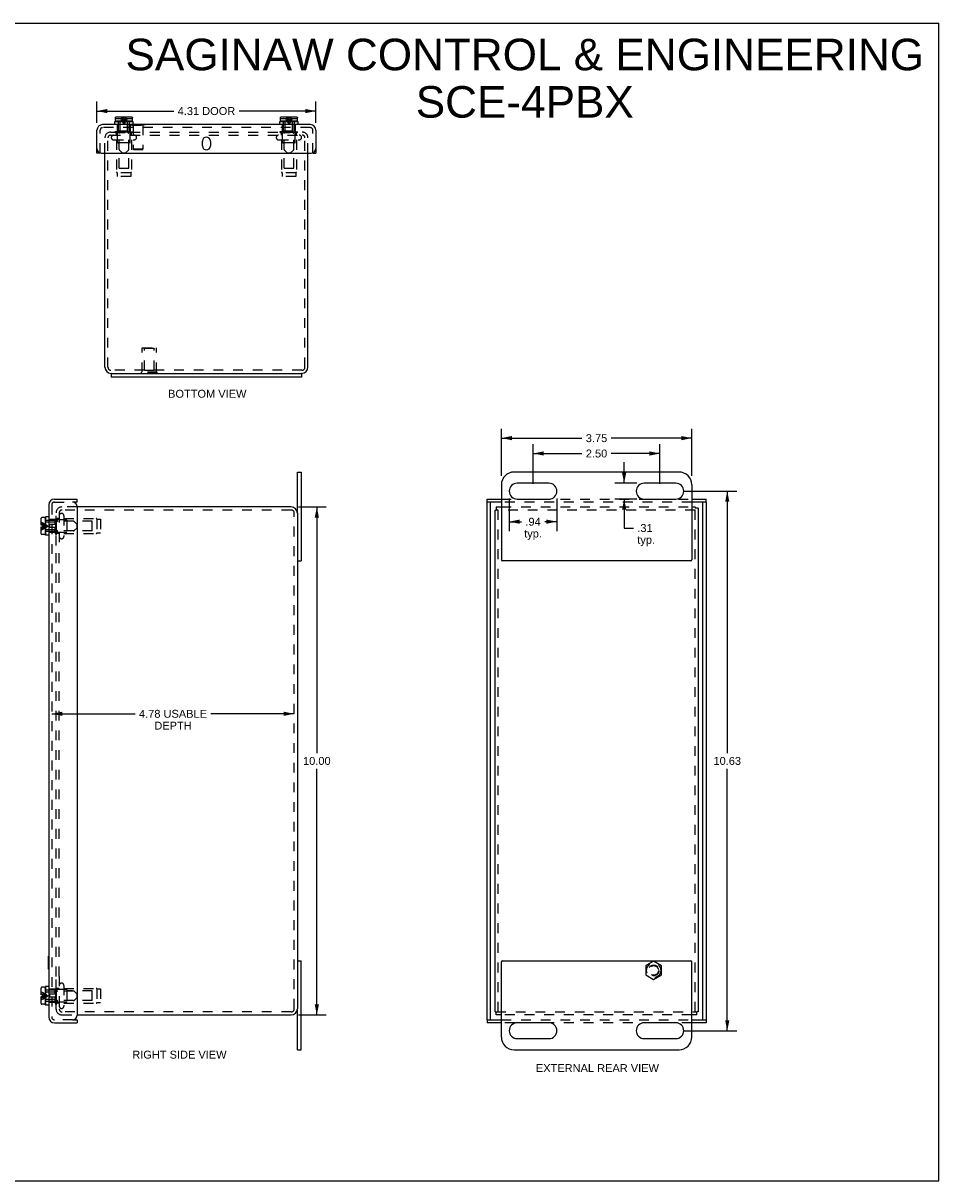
# Model space of a CAD drawing. Header units: inches. Extents: x 0 to 35.2, y 0 to 22.8.
# Tile 3 of 3: x 17.2 to 35.2, y 0 to 22.8. Entities that reach past the tile are written whole.
import ezdxf

# ---------------------------------------------------------------- set-up
doc = ezdxf.new("R2010")
doc.units = ezdxf.units.IN
doc.header["$LTSCALE"] = 1.937566
doc.header["$MEASUREMENT"] = 0
doc.linetypes.add('HIDDEN', pattern=[0.2, 0.1, -0.1])
doc.layers.get('0').update_dxf_attribs({"linetype": 'CONTINUOUS'})
for name, color, linetype in [('DEFAULT_2', 8, 'HIDDEN'), ('DIMENSIONS', 7, 'CONTINUOUS'), ('DOOR_ASSEMBLY', 7, 'CONTINUOUS')]:
    doc.layers.add(name, color=color, linetype=linetype)
doc.styles.get("Standard").update_dxf_attribs({"font": 'arial.ttf'})
doc.dimstyles.new('DIMSTYLE_2', dxfattribs={"dimtxt": 0.15542, "dimasz": 0.207226, "dimexe": 0.09, "dimexo": 0.07, "dimgap": 0.0375, "dimtad": 0, "dimtih": 1, "dimtoh": 1, "dimzin": 4, "dimdsep": 46, "dimtxsty": 'Standard', "dimblk": '_FILLED', "dimblk1": '_FILLED', "dimblk2": '_FILLED', "dimcen": 0.09, "dimazin": 1, "dimtfac": 1, "dimtdec": 3, "dimtofl": 0, "dimtmove": 0, "dimatfit": 3, "dimldrblk": '_FILLED', "dimfxl": 0, "dimtolj": 1, "dimtzin": 4, "dimarcsym": 0})

# ---------------------------------------------------------------- blocks, each defined once
blk = doc.blocks.new('_FILLED')
at = {"color": 0, "linetype": 'ByBlock'}
blk.add_solid([(0, 0), (-1, 0.2), (-1, -0.2)], dxfattribs=at)
blk = doc.blocks.new('*D3')
at = {"layer": 'DIMENSIONS', "color": 2, "linetype": 'Continuous'}
for p, q in [((18.646, 20.831), (18.646, 21.25)), ((22.959, 20.831), (22.959, 21.25)), ((18.646, 21.064), (20.159, 21.064)), ((22.959, 21.064), (21.447, 21.064))]:
    blk.add_line(p, q, dxfattribs=at)
at = {"layer": 'DIMENSIONS', "color": 2, "linetype": 'Continuous', "xscale": 0.2072263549, "yscale": 0.2072263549, "zscale": 0.2072263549, "rotation": 180}
blk.add_blockref('_FILLED', (18.646, 21.064), dxfattribs=at)
at = {"layer": 'DIMENSIONS', "color": 2, "linetype": 'Continuous', "xscale": 0.2072263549, "yscale": 0.2072263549, "zscale": 0.2072263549}
blk.add_blockref('_FILLED', (22.959, 21.064), dxfattribs=at)
at = {"layer": 'DIMENSIONS', "color": 2, "linetype": 'Continuous', "insert": (20.803, 21.142), "char_height": 0.1554, "width": 1.133, "attachment_point": 2, "line_spacing_factor": 0.9}
blk.add_mtext('4.31 DOOR', dxfattribs=at)
blk = doc.blocks.new('*D4')
at = {"layer": 'DIMENSIONS', "color": 2, "linetype": 'Continuous'}
for p, q in [((26.611, 13.882), (26.611, 14.81)), ((26.611, 14.624), (28.197, 14.624)), ((30.361, 14.624), (28.775, 14.624)), ((30.361, 13.882), (30.361, 14.81))]:
    blk.add_line(p, q, dxfattribs=at)
at = {"layer": 'DIMENSIONS', "color": 2, "linetype": 'Continuous', "xscale": 0.2072263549, "yscale": 0.2072263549, "zscale": 0.2072263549, "rotation": 180}
blk.add_blockref('_FILLED', (26.611, 14.624), dxfattribs=at)
at = {"layer": 'DIMENSIONS', "color": 2, "linetype": 'Continuous', "xscale": 0.2072263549, "yscale": 0.2072263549, "zscale": 0.2072263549}
blk.add_blockref('_FILLED', (30.361, 14.624), dxfattribs=at)
at = {"layer": 'DIMENSIONS', "color": 2, "linetype": 'Continuous', "insert": (28.486, 14.701), "char_height": 0.1554, "width": 0.42235, "attachment_point": 2, "line_spacing_factor": 0.9}
blk.add_mtext('3.75', dxfattribs=at)
blk = doc.blocks.new('*D5')
at = {"layer": 'DIMENSIONS', "color": 2, "linetype": 'Continuous'}
for p, q in [((26.767, 13.436), (26.767, 12.792)), ((27.705, 13.436), (27.705, 12.792)), ((26.767, 12.979), (27.008, 12.979)), ((27.705, 12.979), (27.465, 12.979))]:
    blk.add_line(p, q, dxfattribs=at)
at = {"layer": 'DIMENSIONS', "color": 2, "linetype": 'Continuous', "xscale": 0.2072263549, "yscale": 0.2072263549, "zscale": 0.2072263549, "rotation": 180}
blk.add_blockref('_FILLED', (26.767, 12.979), dxfattribs=at)
at = {"layer": 'DIMENSIONS', "color": 2, "linetype": 'Continuous', "xscale": 0.2072263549, "yscale": 0.2072263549, "zscale": 0.2072263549}
blk.add_blockref('_FILLED', (27.705, 12.979), dxfattribs=at)
at = {"layer": 'DIMENSIONS', "color": 2, "linetype": 'Continuous', "insert": (27.236, 13.056), "char_height": 0.1554, "width": 0.34955, "attachment_point": 2, "line_spacing_factor": 0.9}
blk.add_mtext('.94\\Ptyp.', dxfattribs=at)
blk = doc.blocks.new('*D6')
at = {"layer": 'DIMENSIONS', "color": 2, "linetype": 'Continuous'}
for p, q in [((29.03, 13.737), (29.03, 14.152)), ((29.279, 13.737), (28.844, 13.737)), ((29.279, 13.425), (28.844, 13.425)), ((29.03, 13.425), (29.03, 12.854)), ((29.03, 12.854), (29.211, 12.854))]:
    blk.add_line(p, q, dxfattribs=at)
at = {"layer": 'DIMENSIONS', "color": 2, "linetype": 'Continuous', "xscale": 0.2072263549, "yscale": 0.2072263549, "zscale": 0.2072263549}
for p, rotation in [((29.03, 13.737), 270), ((29.03, 13.425), 90)]:
    blk.add_blockref('_FILLED', p, dxfattribs=dict(at, rotation=rotation))
at = {"layer": 'DIMENSIONS', "color": 2, "linetype": 'Continuous', "insert": (29.289, 12.932), "char_height": 0.1554, "width": 0.34955, "attachment_point": 1, "line_spacing_factor": 0.9}
blk.add_mtext('.31\\Ptyp.', dxfattribs=at)
blk = doc.blocks.new('*D7')
at = {"layer": 'DIMENSIONS', "color": 2, "linetype": 'Continuous'}
for p, q in [((22.618, 13.268), (23.163, 13.268)), ((22.977, 13.268), (22.977, 8.424)), ((22.977, 3.268), (22.977, 8.113)), ((22.618, 3.268), (23.163, 3.268))]:
    blk.add_line(p, q, dxfattribs=at)
at = {"layer": 'DIMENSIONS', "color": 2, "linetype": 'Continuous', "xscale": 0.2072263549, "yscale": 0.2072263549, "zscale": 0.2072263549}
for p, rotation in [((22.977, 13.268), 90), ((22.977, 3.268), 270)]:
    blk.add_blockref('_FILLED', p, dxfattribs=dict(at, rotation=rotation))
at = {"layer": 'DIMENSIONS', "color": 2, "linetype": 'Continuous', "insert": (22.977, 8.346), "char_height": 0.1554, "width": 0.5431, "attachment_point": 2, "line_spacing_factor": 0.9}
blk.add_mtext('10.00', dxfattribs=at)
blk = doc.blocks.new('*D8')
at = {"layer": 'DIMENSIONS', "color": 2, "linetype": 'Continuous'}
for p, q in [((17.755, 9.196), (19.398, 9.196)), ((22.533, 9.196), (20.891, 9.196))]:
    blk.add_line(p, q, dxfattribs=at)
at = {"layer": 'DIMENSIONS', "color": 2, "linetype": 'Continuous', "xscale": 0.2072263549, "yscale": 0.2072263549, "zscale": 0.2072263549, "rotation": 180}
blk.add_blockref('_FILLED', (17.755, 9.196), dxfattribs=at)
at = {"layer": 'DIMENSIONS', "color": 2, "linetype": 'Continuous', "xscale": 0.2072263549, "yscale": 0.2072263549, "zscale": 0.2072263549}
blk.add_blockref('_FILLED', (22.533, 9.196), dxfattribs=at)
at = {"layer": 'DIMENSIONS', "color": 2, "linetype": 'Continuous', "insert": (20.144, 9.274), "char_height": 0.15542, "width": 1.33753, "attachment_point": 2, "line_spacing_factor": 0.9}
blk.add_mtext('4.78 USABLE\\PDEPTH', dxfattribs=at)
blk = doc.blocks.new('*D10')
at = {"layer": 'DIMENSIONS', "color": 2, "linetype": 'Continuous'}
for p, q in [((30.194, 13.581), (31.248, 13.581)), ((31.061, 13.581), (31.061, 8.424)), ((31.061, 2.956), (31.061, 8.113)), ((30.194, 2.956), (31.248, 2.956))]:
    blk.add_line(p, q, dxfattribs=at)
at = {"layer": 'DIMENSIONS', "color": 2, "linetype": 'Continuous', "xscale": 0.2072263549, "yscale": 0.2072263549, "zscale": 0.2072263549}
for p, rotation in [((31.061, 13.581), 90), ((31.061, 2.956), 270)]:
    blk.add_blockref('_FILLED', p, dxfattribs=dict(at, rotation=rotation))
at = {"layer": 'DIMENSIONS', "color": 2, "linetype": 'Continuous', "insert": (31.061, 8.346), "char_height": 0.1554, "width": 0.5431, "attachment_point": 2, "line_spacing_factor": 0.9}
blk.add_mtext('10.63', dxfattribs=at)
blk = doc.blocks.new('*D11')
at = {"layer": 'DIMENSIONS', "color": 2, "linetype": 'Continuous'}
for p, q in [((27.236, 13.726), (27.236, 14.508)), ((29.736, 13.726), (29.736, 14.508)), ((27.236, 14.322), (28.197, 14.322)), ((29.736, 14.322), (28.775, 14.322))]:
    blk.add_line(p, q, dxfattribs=at)
at = {"layer": 'DIMENSIONS', "color": 2, "linetype": 'Continuous', "xscale": 0.2072263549, "yscale": 0.2072263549, "zscale": 0.2072263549, "rotation": 180}
blk.add_blockref('_FILLED', (27.236, 14.322), dxfattribs=at)
at = {"layer": 'DIMENSIONS', "color": 2, "linetype": 'Continuous', "xscale": 0.2072263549, "yscale": 0.2072263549, "zscale": 0.2072263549}
blk.add_blockref('_FILLED', (29.736, 14.322), dxfattribs=at)
at = {"layer": 'DIMENSIONS', "color": 2, "linetype": 'Continuous', "insert": (28.486, 14.399), "char_height": 0.1554, "width": 0.42235, "attachment_point": 2, "line_spacing_factor": 0.9}
blk.add_mtext('2.50', dxfattribs=at)

msp = doc.modelspace()

# ---------------------------------------------------------------- linework, layer by layer
at = {"color": 7, "linetype": 'Continuous'}
for p, q in [((0, 22.7949), (35.2285, 22.7949)), ((35.2285, 0), (35.2285, 22.7949)), ((18.9277, 15.8998), (22.6777, 15.8998)), ((18.9277, 15.8998), (18.9277, 15.8248)), ((22.6777, 15.8998), (22.6777, 15.8248)), ((22.5932, 13.1484), (22.5932, 13.9559)), ((22.5932, 13.9559), (22.6682, 13.9559)), ((26.5082, 13.2684), (26.5082, 13.2084)), ((30.4262, 13.2684), (30.4262, 13.2464)), ((30.4862, 13.2464), (30.4262, 13.2464)), ((26.4862, 13.2084), (26.5082, 13.2084)), ((22.5932, 12.2059), (22.6682, 12.2059)), ((22.5932, 4.3309), (22.6682, 4.3309)), ((22.5932, 2.5809), (22.5932, 3.3884)), ((26.4862, 3.3284), (26.5082, 3.3284)), ((26.5082, 3.2684), (26.5082, 3.3284)), ((30.4862, 3.3284), (30.4642, 3.3284)), ((30.4642, 3.2684), (30.4642, 3.3284)), ((22.5932, 2.5809), (22.6682, 2.5809)), ((0, 0), (35.2285, 0))]:
    msp.add_line(p, q, dxfattribs=at)
at = {"color": 3, "linetype": 'Continuous'}
for p, q in [((18.8027, 16.0198), (18.8027, 20.2378)), ((22.8027, 16.0198), (22.8027, 20.2378)), ((18.9277, 15.8998), (18.9227, 15.8998)), ((22.6777, 15.8248), (18.9277, 15.8248)), ((22.6827, 15.8998), (22.6777, 15.8998)), ((22.6682, 13.9559), (22.6682, 12.2059)), ((30.1112, 13.9559), (26.8612, 13.9559)), ((26.6112, 13.7059), (26.6112, 12.2259)), ((27.5487, 13.7372), (26.9237, 13.7372)), ((30.0487, 13.7372), (29.4237, 13.7372)), ((30.3612, 13.7059), (30.3612, 12.2259)), ((22.4732, 13.2684), (18.2552, 13.2684)), ((26.5082, 13.2684), (26.6112, 13.2684)), ((26.9237, 13.4247), (27.5487, 13.4247)), ((29.4237, 13.4247), (30.0487, 13.4247)), ((30.3612, 13.2684), (30.4262, 13.2684)), ((30.4862, 13.2464), (30.4862, 3.3284)), ((22.5932, 13.1484), (22.5932, 3.3884)), ((26.4862, 3.3284), (26.4862, 13.2084)), ((30.3412, 12.2059), (26.6312, 12.2059)), ((22.6682, 2.5809), (22.6682, 4.3309)), ((26.6112, 2.8309), (26.6112, 4.3109)), ((26.6312, 4.3309), (30.3412, 4.3309)), ((30.3612, 2.8309), (30.3612, 4.3109)), ((18.2552, 3.2684), (22.4732, 3.2684)), ((26.6112, 3.2684), (26.5082, 3.2684)), ((30.4642, 3.2684), (30.3612, 3.2684)), ((27.5487, 3.1122), (26.9237, 3.1122)), ((30.0487, 3.1122), (29.4237, 3.1122)), ((26.9237, 2.7997), (27.5487, 2.7997)), ((29.4237, 2.7997), (30.0487, 2.7997)), ((26.8612, 2.5809), (30.1112, 2.5809))]:
    msp.add_line(p, q, dxfattribs=at)
for centre, radius, start, end in [((18.9227, 16.0198), 0.12, 180, 270), ((22.6827, 16.0198), 0.12, 270, 360), ((26.8612, 13.7059), 0.25, 90, 180), ((30.1112, 13.7059), 0.25, 0, 90), ((26.9237, 13.5809), 0.1562, 90, 270), ((27.5487, 13.5809), 0.1562, 270, 90), ((29.4237, 13.5809), 0.1562, 90, 270), ((30.0487, 13.5809), 0.1562, 270, 90), ((22.4732, 13.1484), 0.12, 0, 90), ((26.6312, 12.2259), 0.02, 180, 270), ((30.3412, 12.2259), 0.02, 270, 360), ((26.6312, 4.3109), 0.02, 90, 180), ((30.3412, 4.3109), 0.02, 0, 90), ((22.4732, 3.3884), 0.12, 270, 360), ((26.9237, 2.9559), 0.1562, 90, 270), ((27.5487, 2.9559), 0.1562, 270, 90), ((29.4237, 2.9559), 0.1562, 90, 270), ((30.0487, 2.9559), 0.1562, 270, 90), ((26.8612, 2.8309), 0.25, 180, 270), ((30.1112, 2.8309), 0.25, 270, 360)]:
    msp.add_arc(centre, radius, start, end, dxfattribs=at)
at = {"layer": 'DEFAULT_2', "color": 8, "linetype": 'HIDDEN'}
for p, q in [((18.8027, 20.2378), (18.8027, 20.5348)), ((18.8627, 16.0198), (18.8627, 20.5348)), ((18.9147, 20.6498), (22.6907, 20.6498)), ((18.9147, 20.5898), (22.6907, 20.5898)), ((19.0077, 20.6418), (19.0077, 20.6598)), ((19.0077, 20.6598), (19.3477, 20.6598)), ((19.0077, 20.6418), (19.3477, 20.6418)), ((19.0317, 20.5898), (19.0317, 20.6318)), ((19.0527, 20.4498), (19.0527, 20.6598)), ((19.3027, 20.4498), (19.3027, 20.6598)), ((19.3237, 20.5898), (19.3237, 20.6318)), ((19.3477, 20.6418), (19.3477, 20.6598)), ((22.2577, 20.6418), (22.2577, 20.6598)), ((22.2577, 20.6598), (22.5977, 20.6598)), ((22.2577, 20.6418), (22.5977, 20.6418)), ((22.2817, 20.5898), (22.2817, 20.6318)), ((22.3027, 20.4498), (22.3027, 20.6598)), ((22.5527, 20.4498), (22.5527, 20.6598)), ((22.5737, 20.5898), (22.5737, 20.6318)), ((22.5977, 20.6418), (22.5977, 20.6598)), ((22.7427, 16.0198), (22.7427, 20.5348)), ((22.8027, 20.2378), (22.8027, 20.5348)), ((18.974, 20.4973), (19.3815, 20.4973)), ((19.0317, 20.4973), (19.0317, 19.8642)), ((19.2927, 20.4398), (19.0627, 20.4398)), ((19.0827, 19.9398), (19.0827, 20.4398)), ((19.2727, 19.9398), (19.2727, 20.4398)), ((19.3237, 20.4973), (19.3237, 19.8642)), ((22.224, 20.4973), (22.6315, 20.4973)), ((22.2817, 20.4973), (22.2817, 19.8642)), ((22.5427, 20.4398), (22.3127, 20.4398)), ((22.3327, 19.9398), (22.3327, 20.4398)), ((22.5227, 19.9398), (22.5227, 20.4398)), ((22.5737, 20.4973), (22.5737, 19.8642)), ((19.0427, 19.8463), (19.0427, 19.7773)), ((19.3127, 19.8463), (19.0427, 19.8463)), ((19.0827, 19.9398), (19.2727, 19.9398)), ((19.3127, 19.8463), (19.3127, 19.7773)), ((22.2927, 19.8463), (22.2927, 19.7773)), ((22.5627, 19.8463), (22.2927, 19.8463)), ((22.3327, 19.9398), (22.5227, 19.9398)), ((22.5627, 19.8463), (22.5627, 19.7773)), ((19.3127, 19.7773), (19.0427, 19.7773)), ((22.5627, 19.7773), (22.2927, 19.7773)), ((19.5377, 16.3994), (19.8177, 16.3994)), ((19.5377, 15.9204), (19.5377, 16.3994)), ((19.5827, 16.3894), (19.5727, 16.3994)), ((19.7727, 16.3894), (19.5827, 16.3894)), ((19.5827, 15.9619), (19.5827, 16.3894)), ((19.7727, 16.3894), (19.7827, 16.3994)), ((19.7727, 15.9619), (19.7727, 16.3894)), ((19.8177, 15.9204), (19.8177, 16.3994)), ((22.6827, 15.9598), (18.9227, 15.9598)), ((19.5827, 15.9619), (19.7727, 15.9619)), ((19.8337, 15.9204), (19.5217, 15.9204)), ((19.5217, 15.8994), (19.5217, 15.9204)), ((19.8337, 15.8994), (19.5217, 15.8994)), ((19.6777, 15.8994), (19.6777, 15.9204)), ((19.8337, 15.8994), (19.8337, 15.9204)), ((18.2552, 13.2684), (17.9552, 13.2684)), ((26.6112, 13.2684), (30.3612, 13.2684)), ((30.4262, 3.3284), (30.4262, 13.2464)), ((17.8332, 12.7234), (17.8332, 13.0634)), ((17.8512, 13.0634), (17.8332, 13.0634)), ((18.0432, 13.0184), (17.8332, 13.0184)), ((17.8432, 12.5123), (17.8432, 13.1564)), ((17.8512, 12.7234), (17.8512, 13.0634)), ((17.9032, 13.0394), (17.8612, 13.0394)), ((17.9032, 13.1564), (17.9032, 12.5123)), ((17.9582, 13.2084), (17.9552, 13.2084)), ((22.4732, 13.2084), (17.9582, 13.2084)), ((17.9957, 13.0972), (17.9957, 12.6897)), ((17.9957, 13.0394), (18.6288, 13.0394)), ((18.0532, 13.0084), (18.0532, 12.7784)), ((18.6467, 13.0284), (18.6467, 12.7584)), ((18.6467, 13.0284), (18.7157, 13.0284)), ((18.7157, 13.0284), (18.7157, 12.7584)), ((22.5332, 3.3884), (22.5332, 13.1484)), ((30.4262, 13.2084), (26.5082, 13.2084)), ((26.5462, 3.3284), (26.5462, 13.2084)), ((18.0432, 12.7684), (17.8332, 12.7684)), ((18.5532, 12.9884), (18.0532, 12.9884)), ((18.5532, 12.7984), (18.0532, 12.7984)), ((18.5532, 12.7984), (18.5532, 12.9884)), ((17.8512, 12.7234), (17.8332, 12.7234)), ((17.9032, 12.7474), (17.8612, 12.7474)), ((17.9957, 12.7474), (18.6288, 12.7474)), ((18.6467, 12.7584), (18.7157, 12.7584)), ((17.8432, 4.0247), (17.8432, 12.5122)), ((17.9032, 4.0247), (17.9032, 12.5122)), ((29.6112, 4.3235), (29.4552, 4.2335)), ((29.4552, 4.2335), (29.4552, 4.0533)), ((29.7672, 4.2335), (29.6112, 4.3235)), ((29.7672, 4.0533), (29.7672, 4.2335)), ((17.8432, 3.3804), (17.8432, 4.0245)), ((17.9032, 4.0245), (17.9032, 3.3804)), ((29.4552, 4.0533), (29.6112, 3.9633)), ((29.6112, 3.9633), (29.7672, 4.0533)), ((17.8512, 3.8134), (17.8332, 3.8134)), ((17.8332, 3.4734), (17.8332, 3.8134)), ((18.0432, 3.7684), (17.8332, 3.7684)), ((17.8512, 3.4734), (17.8512, 3.8134)), ((17.9032, 3.7894), (17.8612, 3.7894)), ((17.9957, 3.8472), (17.9957, 3.4397)), ((17.9957, 3.7894), (18.6288, 3.7894)), ((18.0532, 3.7584), (18.0532, 3.5284)), ((18.5532, 3.7384), (18.0532, 3.7384)), ((18.5532, 3.5484), (18.5532, 3.7384)), ((18.6467, 3.7784), (18.7157, 3.7784)), ((18.6467, 3.7784), (18.6467, 3.5084)), ((18.7157, 3.7784), (18.7157, 3.5084)), ((18.0432, 3.5184), (17.8332, 3.5184)), ((17.8512, 3.4734), (17.8332, 3.4734)), ((17.9032, 3.4974), (17.8612, 3.4974)), ((17.9957, 3.4974), (18.6288, 3.4974)), ((18.5532, 3.5484), (18.0532, 3.5484)), ((18.6467, 3.5084), (18.7157, 3.5084)), ((17.9552, 3.3284), (17.9582, 3.3284)), ((17.9552, 3.2684), (18.2552, 3.2684)), ((22.4732, 3.3284), (17.9582, 3.3284)), ((26.5082, 3.3284), (30.4642, 3.3284)), ((30.3612, 3.2684), (26.6112, 3.2684))]:
    msp.add_line(p, q, dxfattribs=at)
for radius in [0.1421, 0.14, 0.105, 0.095]:
    msp.add_circle((29.6112, 4.1434), radius, dxfattribs=at)
for centre, radius, start, end in [((18.9147, 20.5378), 0.112, 90, 180), ((18.9147, 20.5378), 0.052, 90, 180), ((18.974, 20.5435), 0.0462, 90, 270), ((19.0217, 20.6318), 0.01, 0, 90), ((19.3337, 20.6318), 0.01, 90, 180), ((19.3815, 20.5435), 0.0462, 270, 90), ((22.224, 20.5435), 0.0462, 90, 270), ((22.2717, 20.6318), 0.01, 0, 90), ((22.5837, 20.6318), 0.01, 90, 180), ((22.6315, 20.5435), 0.0462, 270, 90), ((22.6907, 20.5378), 0.112, 0, 90), ((22.6907, 20.5378), 0.052, 0, 90), ((19.0627, 20.4498), 0.01, 180, 270), ((19.2927, 20.4498), 0.01, 270, 360), ((22.3127, 20.4498), 0.01, 180, 270), ((22.5427, 20.4498), 0.01, 270, 360), ((19.0517, 19.8642), 0.02, 180, 243.25632), ((19.3037, 19.8642), 0.02, 296.74368, 360), ((22.3017, 19.8642), 0.02, 180, 243.25632), ((22.5537, 19.8642), 0.02, 296.74368, 360), ((18.9227, 16.0198), 0.06, 180, 270), ((22.6827, 16.0198), 0.06, 270, 360), ((17.9552, 13.1564), 0.112, 90, 180), ((17.8612, 13.0494), 0.01, 180.00004, 270), ((17.9552, 13.1564), 0.052, 90, 180), ((17.9494, 13.0972), 0.0462, 0, 180), ((18.0432, 13.0084), 0.01, 359.99997, 90), ((18.6288, 13.0194), 0.02, 26.74368, 90), ((22.4732, 13.1484), 0.06, 0, 90), ((18.0432, 12.7784), 0.01, 270, 0.00003), ((17.8612, 12.7374), 0.01, 90, 179.99996), ((17.9494, 12.6897), 0.0462, 180, 360), ((18.6288, 12.7674), 0.02, 270, 333.25632), ((17.9494, 3.8472), 0.0462, 0, 180), ((17.8612, 3.7994), 0.01, 180.00004, 270), ((18.0432, 3.7584), 0.01, 359.99997, 90), ((18.6288, 3.7694), 0.02, 26.74368, 90), ((17.8612, 3.4874), 0.01, 90, 179.99996), ((17.9494, 3.4397), 0.0462, 180, 360), ((18.0432, 3.5284), 0.01, 270, 0.00003), ((18.6288, 3.5174), 0.02, 270, 333.25632), ((17.9552, 3.3804), 0.112, 180, 270), ((17.9552, 3.3804), 0.052, 180, 270), ((22.4732, 3.3884), 0.06, 270, 360)]:
    msp.add_arc(centre, radius, start, end, dxfattribs=at)
at = {"layer": 'DOOR_ASSEMBLY', "color": 3, "linetype": 'Continuous'}
for p, q in [((22.847, 20.7978), (18.7585, 20.7978)), ((18.6465, 20.2378), (18.6465, 20.6858)), ((22.959, 20.6858), (22.959, 20.2378)), ((20.7246, 20.3784), (20.7246, 20.4722)), ((20.8808, 20.4722), (20.8808, 20.3784)), ((18.7365, 20.2378), (22.869, 20.2378)), ((17.6952, 13.3127), (17.6952, 3.2242)), ((17.8072, 13.4247), (18.2552, 13.4247)), ((18.2552, 13.2747), (18.2552, 3.2622)), ((26.3299, 13.4247), (26.6112, 13.4247)), ((26.3299, 3.1722), (26.3299, 13.3647)), ((30.3612, 13.4247), (30.6424, 13.4247)), ((30.6424, 13.3647), (30.6424, 3.1722)), ((17.8072, 3.1122), (18.2552, 3.1122)), ((26.6112, 3.1122), (26.3299, 3.1122)), ((30.6424, 3.1122), (30.3612, 3.1122))]:
    msp.add_line(p, q, dxfattribs=at)
at = {"layer": 'DOOR_ASSEMBLY', "color": 7, "linetype": 'Continuous'}
for p, q in [((18.9967, 20.7978), (18.9967, 20.8603)), ((18.9967, 20.8603), (19.3587, 20.8603)), ((19.0107, 20.8803), (19.0107, 20.9153)), ((19.0107, 20.9153), (19.0115, 20.9153)), ((19.0115, 20.9153), (19.0115, 20.9333)), ((19.3297, 20.8653), (19.0257, 20.8653)), ((19.0266, 20.9483), (19.3288, 20.9483)), ((19.1047, 20.8603), (19.1047, 20.8653)), ((19.2507, 20.8603), (19.2507, 20.8653)), ((19.3439, 20.9153), (19.3439, 20.9333)), ((19.3439, 20.9153), (19.3447, 20.9153)), ((19.3447, 20.8803), (19.3447, 20.9153)), ((19.3587, 20.7978), (19.3587, 20.8603)), ((19.3587, 20.8018), (19.5845, 20.8018)), ((19.5845, 20.8018), (19.5845, 20.7978)), ((22.2467, 20.7978), (22.2467, 20.8603)), ((22.2467, 20.8603), (22.6087, 20.8603)), ((22.2607, 20.8803), (22.2607, 20.9153)), ((22.2607, 20.9153), (22.2615, 20.9153)), ((22.2615, 20.9153), (22.2615, 20.9333)), ((22.5797, 20.8653), (22.2757, 20.8653)), ((22.2766, 20.9483), (22.5788, 20.9483)), ((22.3547, 20.8603), (22.3547, 20.8653)), ((22.5007, 20.8603), (22.5007, 20.8653)), ((22.5939, 20.9153), (22.5939, 20.9333)), ((22.5939, 20.9153), (22.5947, 20.9153)), ((22.5947, 20.8803), (22.5947, 20.9153)), ((22.6087, 20.7978), (22.6087, 20.8603)), ((18.7065, 20.2378), (18.6465, 20.2378)), ((22.899, 20.2378), (22.959, 20.2378)), ((18.2552, 13.3647), (18.1652, 13.3647)), ((18.2552, 13.3647), (18.2552, 13.4247)), ((26.3299, 13.3647), (26.3299, 13.4247)), ((26.6112, 13.3647), (26.3299, 13.3647)), ((26.3899, 13.3647), (26.3899, 3.1722)), ((30.6424, 13.3647), (30.3612, 13.3647)), ((30.5824, 3.1722), (30.5824, 13.3647)), ((30.6424, 13.3647), (30.6424, 13.4247)), ((17.5447, 12.9099), (17.5447, 13.0454)), ((17.6127, 13.0604), (17.5597, 13.0604)), ((17.6277, 13.0454), (17.6277, 12.7414)), ((17.6327, 13.0744), (17.6327, 12.7124)), ((17.6952, 13.0744), (17.6327, 13.0744)), ((17.5777, 12.9099), (17.5447, 12.9099)), ((17.5447, 12.7414), (17.5447, 12.8769)), ((17.5447, 12.8769), (17.5777, 12.8769)), ((17.5777, 12.8769), (17.5777, 12.9099)), ((17.6327, 12.9664), (17.6277, 12.9664)), ((17.6327, 12.8204), (17.6277, 12.8204)), ((17.6127, 12.7264), (17.5597, 12.7264)), ((17.6952, 12.7124), (17.6327, 12.7124)), ((17.6912, 4.4252), (17.6952, 4.4252)), ((17.6912, 4.1692), (17.6912, 4.4252)), ((17.6912, 4.1692), (17.6952, 4.1692)), ((17.5447, 3.6599), (17.5447, 3.7954)), ((17.5777, 3.6599), (17.5447, 3.6599)), ((17.6127, 3.8104), (17.5597, 3.8104)), ((17.5777, 3.6269), (17.5777, 3.6599)), ((17.6277, 3.7954), (17.6277, 3.4914)), ((17.6327, 3.7164), (17.6277, 3.7164)), ((17.6952, 3.8244), (17.6327, 3.8244)), ((17.6327, 3.8244), (17.6327, 3.4624)), ((17.5447, 3.6269), (17.5777, 3.6269)), ((17.5447, 3.4914), (17.5447, 3.6269)), ((17.6127, 3.4764), (17.5597, 3.4764)), ((17.6327, 3.5704), (17.6277, 3.5704)), ((17.6952, 3.4624), (17.6327, 3.4624)), ((18.1652, 3.1722), (18.2552, 3.1722)), ((18.2552, 3.1722), (18.2552, 3.1122)), ((26.3299, 3.1722), (26.6112, 3.1722)), ((26.3299, 3.1722), (26.3299, 3.1122)), ((30.3612, 3.1722), (30.6424, 3.1722)), ((30.6424, 3.1722), (30.6424, 3.1122))]:
    msp.add_line(p, q, dxfattribs=at)
at = {"layer": 'DOOR_ASSEMBLY', "color": 8, "linetype": 'HIDDEN'}
for p, q in [((19.0115, 20.9153), (19.1451, 20.9153)), ((19.0133, 20.9404), (19.0133, 20.9404)), ((19.0141, 20.9416), (19.0141, 20.9416)), ((19.015, 20.9428), (19.015, 20.9428)), ((19.016, 20.9439), (19.016, 20.9439)), ((19.0171, 20.9449), (19.017, 20.9449)), ((19.0182, 20.9458), (19.0182, 20.9458)), ((19.0195, 20.9465), (19.0195, 20.9465)), ((19.0251, 20.9482), (19.0237, 20.948)), ((19.0477, 20.7803), (19.0477, 20.7978)), ((19.0477, 20.7803), (19.0719, 20.7803)), ((19.0512, 20.6728), (19.0512, 20.7803)), ((19.0677, 20.7803), (19.0677, 20.8603)), ((19.0719, 20.6503), (19.0719, 20.7803)), ((19.1047, 20.6525), (19.1047, 20.8603)), ((19.1321, 20.8798), (19.1426, 20.8623)), ((19.2127, 20.9204), (19.2103, 20.9153)), ((19.2103, 20.9153), (19.3439, 20.9153)), ((19.2233, 20.8798), (19.2128, 20.8623)), ((19.2507, 20.6525), (19.2507, 20.8603)), ((19.2835, 20.6503), (19.2835, 20.7803)), ((19.2835, 20.7803), (19.3077, 20.7803)), ((19.2877, 20.7803), (19.2877, 20.8603)), ((19.3042, 20.6728), (19.3042, 20.7803)), ((19.3077, 20.7803), (19.3077, 20.7978)), ((19.3285, 20.8018), (19.3285, 20.7838)), ((19.3587, 20.8018), (19.3285, 20.8018)), ((19.3285, 20.7838), (19.5845, 20.7838)), ((19.3359, 20.9465), (19.3359, 20.9465)), ((19.3372, 20.9458), (19.3372, 20.9458)), ((19.3405, 20.9428), (19.3405, 20.9428)), ((19.3414, 20.9416), (19.3414, 20.9416)), ((19.3421, 20.9404), (19.3421, 20.9404)), ((19.3438, 20.9348), (19.3436, 20.9362)), ((19.3625, 20.7838), (19.3625, 20.3118)), ((19.5505, 20.7838), (19.5505, 20.3118)), ((19.5845, 20.7978), (19.5845, 20.7838)), ((22.2615, 20.9153), (22.3951, 20.9153)), ((22.2633, 20.9404), (22.2633, 20.9404)), ((22.2641, 20.9416), (22.2641, 20.9416)), ((22.265, 20.9428), (22.265, 20.9428)), ((22.266, 20.9439), (22.266, 20.9439)), ((22.2671, 20.9449), (22.267, 20.9449)), ((22.2682, 20.9458), (22.2682, 20.9458)), ((22.2695, 20.9465), (22.2695, 20.9465)), ((22.2751, 20.9482), (22.2737, 20.948)), ((22.2977, 20.7803), (22.2977, 20.7978)), ((22.2977, 20.7803), (22.3219, 20.7803)), ((22.3012, 20.6728), (22.3012, 20.7803)), ((22.3177, 20.7803), (22.3177, 20.8603)), ((22.3219, 20.6503), (22.3219, 20.7803)), ((22.3547, 20.6525), (22.3547, 20.8603)), ((22.3821, 20.8798), (22.3926, 20.8623)), ((22.4627, 20.9204), (22.4603, 20.9153)), ((22.4603, 20.9153), (22.5939, 20.9153)), ((22.4733, 20.8798), (22.4628, 20.8623)), ((22.5007, 20.6525), (22.5007, 20.8603)), ((22.5335, 20.6503), (22.5335, 20.7803)), ((22.5335, 20.7803), (22.5577, 20.7803)), ((22.5377, 20.7803), (22.5377, 20.8603)), ((22.5542, 20.6728), (22.5542, 20.7803)), ((22.5577, 20.7803), (22.5577, 20.7978)), ((22.5803, 20.9482), (22.5803, 20.9482)), ((22.5859, 20.9465), (22.5859, 20.9465)), ((22.5872, 20.9458), (22.5872, 20.9458)), ((22.5884, 20.9449), (22.5884, 20.9449)), ((22.5895, 20.9439), (22.5895, 20.9439)), ((22.5905, 20.9428), (22.5905, 20.9428)), ((22.5914, 20.9416), (22.5914, 20.9416)), ((22.5921, 20.9404), (22.5921, 20.9404)), ((22.5938, 20.9348), (22.5936, 20.9362)), ((18.7065, 20.2378), (18.7065, 20.6858)), ((22.847, 20.7378), (18.7585, 20.7378)), ((19.0379, 20.6728), (19.0458, 20.665)), ((19.0379, 20.6728), (19.3175, 20.6728)), ((19.0458, 20.665), (19.0535, 20.6575)), ((19.0535, 20.6575), (19.061, 20.6503)), ((19.2944, 20.6503), (19.061, 20.6503)), ((19.0837, 20.3055), (19.0837, 20.6191)), ((19.1003, 20.6419), (19.0881, 20.6297)), ((19.2551, 20.6419), (19.2673, 20.6297)), ((19.2717, 20.3055), (19.2717, 20.6191)), ((19.2944, 20.6503), (19.3019, 20.6575)), ((19.3019, 20.6575), (19.3096, 20.665)), ((19.3096, 20.665), (19.3175, 20.6728)), ((22.2879, 20.6728), (22.5675, 20.6728)), ((22.2879, 20.6728), (22.2958, 20.665)), ((22.2958, 20.665), (22.3035, 20.6575)), ((22.3035, 20.6575), (22.311, 20.6503)), ((22.5444, 20.6503), (22.311, 20.6503)), ((22.3337, 20.3055), (22.3337, 20.6191)), ((22.3503, 20.6419), (22.3381, 20.6297)), ((22.5051, 20.6419), (22.5173, 20.6297)), ((22.5217, 20.3055), (22.5217, 20.6191)), ((22.5444, 20.6503), (22.5519, 20.6575)), ((22.5519, 20.6575), (22.5596, 20.665)), ((22.5596, 20.665), (22.5675, 20.6728)), ((22.899, 20.2378), (22.899, 20.6858)), ((19.1447, 20.2383), (19.0881, 20.2949)), ((19.2107, 20.2383), (19.2673, 20.2949)), ((19.3725, 20.3018), (19.3625, 20.3118)), ((19.5505, 20.3118), (19.3625, 20.3118)), ((19.5405, 20.3018), (19.3725, 20.3018)), ((19.5405, 20.3018), (19.5505, 20.3118)), ((22.3947, 20.2383), (22.3381, 20.2949)), ((22.4607, 20.2383), (22.5173, 20.2949)), ((19.1447, 20.2383), (19.2107, 20.2383)), ((22.3947, 20.2383), (22.4607, 20.2383)), ((17.7552, 13.3127), (17.7552, 3.2242)), ((17.8072, 13.3647), (18.1652, 13.3647)), ((26.6112, 13.4247), (30.3612, 13.4247)), ((30.3612, 13.3647), (26.6112, 13.3647)), ((17.8427, 13.0034), (17.6327, 13.0034)), ((17.8202, 13.0234), (17.6952, 13.0234)), ((17.8202, 12.9234), (17.8202, 13.0364)), ((17.8427, 13.0139), (17.8202, 13.0364)), ((17.8427, 13.0139), (17.8427, 12.9234)), ((17.6132, 12.9028), (17.6306, 12.9007)), ((17.6132, 12.884), (17.6306, 12.8862)), ((17.8404, 12.9664), (17.6327, 12.9664)), ((17.8404, 12.8204), (17.6327, 12.8204)), ((17.8427, 12.7834), (17.6327, 12.7834)), ((17.7127, 12.9234), (17.7127, 12.8634)), ((17.8427, 12.9234), (17.7127, 12.9234)), ((17.8427, 12.8634), (17.7127, 12.8634)), ((17.8202, 12.7504), (17.8202, 12.8634)), ((17.8427, 12.7729), (17.8202, 12.7504)), ((17.8427, 12.8634), (17.8427, 12.7729)), ((17.8511, 12.9708), (17.8633, 12.983)), ((17.8511, 12.816), (17.8633, 12.8038)), ((18.1874, 12.9874), (17.8739, 12.9874)), ((18.1874, 12.7994), (17.8739, 12.7994)), ((18.2547, 12.9264), (18.1981, 12.983)), ((18.2547, 12.8604), (18.1981, 12.8038)), ((18.2547, 12.8604), (18.2547, 12.9264)), ((17.8202, 12.7634), (17.6952, 12.7634)), ((17.6132, 3.6528), (17.6306, 3.6507)), ((17.8427, 3.7534), (17.6327, 3.7534)), ((17.8404, 3.7164), (17.6327, 3.7164)), ((17.8202, 3.7734), (17.6952, 3.7734)), ((17.8427, 3.6734), (17.7127, 3.6734)), ((17.7127, 3.6734), (17.7127, 3.6134)), ((17.8427, 3.7639), (17.8202, 3.7864)), ((17.8202, 3.6734), (17.8202, 3.7864)), ((17.8427, 3.7639), (17.8427, 3.6734)), ((17.8511, 3.7208), (17.8633, 3.733)), ((18.1874, 3.7374), (17.8739, 3.7374)), ((18.2547, 3.6764), (18.1981, 3.733)), ((18.2547, 3.6104), (18.2547, 3.6764)), ((17.6132, 3.634), (17.6306, 3.6362)), ((17.8404, 3.5704), (17.6327, 3.5704)), ((17.8427, 3.5334), (17.6327, 3.5334)), ((17.8202, 3.5134), (17.6952, 3.5134)), ((17.8427, 3.6134), (17.7127, 3.6134)), ((17.8202, 3.5004), (17.8202, 3.6134)), ((17.8427, 3.5229), (17.8202, 3.5004)), ((17.8427, 3.6134), (17.8427, 3.5229)), ((17.8511, 3.566), (17.8633, 3.5538)), ((18.1874, 3.5494), (17.8739, 3.5494)), ((18.2547, 3.6104), (18.1981, 3.5538)), ((18.1652, 3.1722), (17.8072, 3.1722)), ((26.6112, 3.1722), (30.3612, 3.1722)), ((30.3612, 3.1122), (26.6112, 3.1122))]:
    msp.add_line(p, q, dxfattribs=at)
at = {"layer": 'DOOR_ASSEMBLY', "color": 7, "linetype": 'Continuous'}
for points in [[(19.0115, 20.9333), (19.0116, 20.9348), (19.0118, 20.9362), (19.0122, 20.9376), (19.0127, 20.939), (19.0133, 20.9404), (19.0141, 20.9416), (19.015, 20.9428), (19.016, 20.9439), (19.017, 20.9449), (19.0182, 20.9458), (19.0195, 20.9465), (19.0208, 20.9472), (19.0222, 20.9477), (19.0237, 20.948), (19.0251, 20.9482), (19.0266, 20.9483)], [(19.3288, 20.9483), (19.3303, 20.9482), (19.3317, 20.948), (19.3332, 20.9477), (19.3346, 20.9472), (19.3359, 20.9465), (19.3372, 20.9458), (19.3384, 20.9449), (19.3395, 20.9439), (19.3405, 20.9428), (19.3414, 20.9416), (19.3421, 20.9404), (19.3427, 20.939), (19.3432, 20.9376), (19.3436, 20.9362), (19.3438, 20.9348), (19.3439, 20.9333)], [(22.2615, 20.9333), (22.2616, 20.9348), (22.2618, 20.9362), (22.2622, 20.9376), (22.2627, 20.939), (22.2633, 20.9404), (22.2641, 20.9416), (22.265, 20.9428), (22.266, 20.9439), (22.267, 20.9449), (22.2682, 20.9458), (22.2695, 20.9465), (22.2708, 20.9472), (22.2722, 20.9477), (22.2737, 20.948), (22.2751, 20.9482), (22.2766, 20.9483)], [(22.5788, 20.9483), (22.5803, 20.9482), (22.5817, 20.948), (22.5832, 20.9477), (22.5846, 20.9472), (22.5859, 20.9465), (22.5872, 20.9458), (22.5884, 20.9449), (22.5895, 20.9439), (22.5905, 20.9428), (22.5914, 20.9416), (22.5921, 20.9404), (22.5927, 20.939), (22.5932, 20.9376), (22.5936, 20.9362), (22.5938, 20.9348), (22.5939, 20.9333)]]:
    msp.add_lwpolyline(points, dxfattribs=at)
at = {"layer": 'DOOR_ASSEMBLY', "color": 8, "linetype": 'HIDDEN'}
for points in [[(19.113, 20.9153), (19.1222, 20.8974), (19.1321, 20.8798)], [(19.1451, 20.9153), (19.1427, 20.9204), (19.1403, 20.9257), (19.1379, 20.9312), (19.1355, 20.9367), (19.1331, 20.9424), (19.1307, 20.9483)], [(19.1397, 20.9153), (19.1451, 20.8974), (19.1509, 20.8798), (19.1571, 20.8623), (19.1636, 20.8451), (19.1705, 20.8281), (19.1777, 20.8113)], [(19.1426, 20.8623), (19.1537, 20.8451), (19.1654, 20.8281), (19.1777, 20.8113)], [(19.1501, 20.9483), (19.1538, 20.9245), (19.1578, 20.9012), (19.1623, 20.8781), (19.1671, 20.8555), (19.1722, 20.8332), (19.1777, 20.8113)], [(19.1612, 20.9483), (19.1634, 20.9245), (19.1659, 20.9012), (19.1685, 20.8781)], [(19.1685, 20.8781), (19.1714, 20.8555), (19.1744, 20.8332), (19.1777, 20.8113)], [(19.2054, 20.9483), (19.2017, 20.9245), (19.1976, 20.9012), (19.1932, 20.8781), (19.1884, 20.8555), (19.1832, 20.8332), (19.1777, 20.8113)], [(19.2157, 20.9153), (19.2103, 20.8974), (19.2045, 20.8798), (19.1983, 20.8623), (19.1918, 20.8451), (19.1849, 20.8281), (19.1777, 20.8113)], [(19.1869, 20.8781), (19.1841, 20.8555), (19.181, 20.8332), (19.1777, 20.8113)], [(19.2128, 20.8623), (19.2017, 20.8451), (19.19, 20.8281), (19.1777, 20.8113)], [(19.1942, 20.9483), (19.192, 20.9245), (19.1896, 20.9012), (19.1869, 20.8781)], [(19.2127, 20.9204), (19.2151, 20.9257), (19.2175, 20.9312), (19.2199, 20.9367), (19.2223, 20.9424), (19.2247, 20.9483)], [(19.2425, 20.9153), (19.2332, 20.8974), (19.2233, 20.8798)], [(19.3395, 20.9439), (19.3384, 20.9449), (19.3384, 20.9449)], [(22.363, 20.9153), (22.3722, 20.8974), (22.3821, 20.8798)], [(22.3951, 20.9153), (22.3927, 20.9204), (22.3903, 20.9257), (22.3879, 20.9312), (22.3855, 20.9367), (22.3831, 20.9424), (22.3807, 20.9483)], [(22.3897, 20.9153), (22.3951, 20.8974), (22.4009, 20.8798), (22.4071, 20.8623), (22.4136, 20.8451), (22.4205, 20.8281), (22.4277, 20.8113)], [(22.3926, 20.8623), (22.4037, 20.8451), (22.4154, 20.8281), (22.4277, 20.8113)], [(22.4001, 20.9483), (22.4038, 20.9245), (22.4078, 20.9012), (22.4123, 20.8781), (22.4171, 20.8555), (22.4222, 20.8332), (22.4277, 20.8113)], [(22.4112, 20.9483), (22.4134, 20.9245), (22.4159, 20.9012), (22.4185, 20.8781)], [(22.4185, 20.8781), (22.4214, 20.8555), (22.4244, 20.8332), (22.4277, 20.8113)], [(22.4554, 20.9483), (22.4517, 20.9245), (22.4476, 20.9012), (22.4432, 20.8781), (22.4384, 20.8555), (22.4332, 20.8332), (22.4277, 20.8113)], [(22.4657, 20.9153), (22.4603, 20.8974), (22.4545, 20.8798), (22.4483, 20.8623), (22.4418, 20.8451), (22.4349, 20.8281), (22.4277, 20.8113)], [(22.4369, 20.8781), (22.4341, 20.8555), (22.431, 20.8332), (22.4277, 20.8113)], [(22.4628, 20.8623), (22.4517, 20.8451), (22.44, 20.8281), (22.4277, 20.8113)], [(22.4442, 20.9483), (22.442, 20.9245), (22.4396, 20.9012), (22.4369, 20.8781)], [(22.4627, 20.9204), (22.4651, 20.9257), (22.4675, 20.9312), (22.4699, 20.9367), (22.4723, 20.9424), (22.4747, 20.9483)], [(22.4925, 20.9153), (22.4832, 20.8974), (22.4733, 20.8798)], [(17.5447, 12.9734), (17.5684, 12.9627), (17.5918, 12.9509), (17.6148, 12.9381)], [(17.5447, 12.9404), (17.5684, 12.9341), (17.5918, 12.9272), (17.6148, 12.9196), (17.6375, 12.9115), (17.6597, 12.9028), (17.6817, 12.8934)], [(17.5447, 12.9211), (17.5684, 12.9174), (17.5918, 12.9133), (17.6148, 12.9088), (17.6375, 12.9041), (17.6597, 12.8989), (17.6817, 12.8934)], [(17.5447, 12.8657), (17.5684, 12.8695), (17.5918, 12.8735), (17.6148, 12.878), (17.6375, 12.8828), (17.6597, 12.8879), (17.6817, 12.8934)], [(17.5447, 12.8464), (17.5684, 12.8527), (17.5918, 12.8596), (17.6148, 12.8672), (17.6375, 12.8753), (17.6597, 12.8841), (17.6817, 12.8934)], [(17.5447, 12.8134), (17.5684, 12.8242), (17.5918, 12.8359), (17.6148, 12.8488)], [(17.5777, 12.9068), (17.5955, 12.9048), (17.6132, 12.9028)], [(17.5777, 12.8801), (17.5955, 12.882), (17.6132, 12.884)], [(17.6148, 12.9381), (17.6375, 12.9242), (17.6597, 12.9093), (17.6817, 12.8934)], [(17.6148, 12.8488), (17.6375, 12.8626), (17.6597, 12.8775), (17.6817, 12.8934)], [(17.6306, 12.9007), (17.6479, 12.8984), (17.6649, 12.8959), (17.6817, 12.8934)], [(17.6306, 12.8862), (17.6479, 12.8885), (17.6649, 12.8909), (17.6817, 12.8934)], [(17.5447, 3.7234), (17.5684, 3.7127), (17.5918, 3.7009), (17.6148, 3.6881)], [(17.5447, 3.6904), (17.5684, 3.6841), (17.5918, 3.6772), (17.6148, 3.6696), (17.6375, 3.6615), (17.6597, 3.6528), (17.6817, 3.6434)], [(17.5447, 3.6711), (17.5684, 3.6674), (17.5918, 3.6633), (17.6148, 3.6588), (17.6375, 3.6541), (17.6597, 3.6489), (17.6817, 3.6434)], [(17.5777, 3.6568), (17.5955, 3.6548), (17.6132, 3.6528)], [(17.6148, 3.6881), (17.6375, 3.6742), (17.6597, 3.6593), (17.6817, 3.6434)], [(17.6306, 3.6507), (17.6479, 3.6484), (17.6649, 3.6459), (17.6817, 3.6434)], [(17.5447, 3.6157), (17.5684, 3.6195), (17.5918, 3.6235), (17.6148, 3.628), (17.6375, 3.6328), (17.6597, 3.6379), (17.6817, 3.6434)], [(17.5447, 3.5964), (17.5684, 3.6027), (17.5918, 3.6096), (17.6148, 3.6172)], [(17.5447, 3.5634), (17.5684, 3.5742), (17.5918, 3.5859), (17.6148, 3.5988)], [(17.5777, 3.6301), (17.5955, 3.632), (17.6132, 3.634)], [(17.6148, 3.5988), (17.6375, 3.6126), (17.6597, 3.6275), (17.6817, 3.6434)], [(17.6148, 3.6172), (17.6375, 3.6253), (17.6597, 3.6341), (17.6817, 3.6434)], [(17.6306, 3.6362), (17.6479, 3.6385), (17.6649, 3.6409), (17.6817, 3.6434)]]:
    msp.add_lwpolyline(points, dxfattribs=at)
at = {"layer": 'DOOR_ASSEMBLY', "color": 3, "linetype": 'Continuous'}
for centre, radius, start, end in [((18.7585, 20.6858), 0.112, 90, 180), ((22.847, 20.6858), 0.112, 0, 90), ((20.8027, 20.4722), 0.0781, 0, 180), ((18.7365, 20.3278), 0.09, 180, 270), ((20.8027, 20.3784), 0.0781, 180, 360), ((22.869, 20.3278), 0.09, 270, 360), ((17.8072, 13.3127), 0.112, 90, 180), ((18.1652, 13.2747), 0.09, 0, 90), ((17.8072, 3.2242), 0.112, 180, 270), ((18.1652, 3.2622), 0.09, 270, 360)]:
    msp.add_arc(centre, radius, start, end, dxfattribs=at)
at = {"layer": 'DOOR_ASSEMBLY', "color": 7, "linetype": 'Continuous'}
for centre, start, end in [((19.0257, 20.8803), 180, 270), ((19.3297, 20.8803), 270, 360), ((22.2757, 20.8803), 180, 270), ((22.5797, 20.8803), 270, 360), ((17.5597, 13.0454), 90, 180), ((17.6127, 13.0454), 0, 90), ((17.5597, 12.7414), 180, 270), ((17.6127, 12.7414), 270, 360), ((17.5597, 3.7954), 90, 180), ((17.6127, 3.7954), 0, 90), ((17.5597, 3.4914), 180, 270), ((17.6127, 3.4914), 270, 360)]:
    msp.add_arc(centre, 0.015, start, end, dxfattribs=at)
at = {"layer": 'DOOR_ASSEMBLY', "color": 8, "linetype": 'HIDDEN'}
for centre, radius, start, end in [((18.7585, 20.6858), 0.052, 90, 180), ((19.0987, 20.6191), 0.015, 135.00005, 180), ((19.0897, 20.6525), 0.015, 315.00006, 360), ((19.2657, 20.6525), 0.015, 180, 224.99994), ((19.2567, 20.6191), 0.015, 0, 44.99995), ((22.3487, 20.6191), 0.015, 135.00005, 180), ((22.3397, 20.6525), 0.015, 315.00006, 360), ((22.5157, 20.6525), 0.015, 180, 224.99994), ((22.5067, 20.6191), 0.015, 0, 44.99995), ((22.847, 20.6858), 0.052, 0, 90), ((19.0987, 20.3055), 0.015, 180, 225.00001), ((19.2567, 20.3055), 0.015, 314.99999, 360), ((22.3487, 20.3055), 0.015, 180, 225.00001), ((22.5067, 20.3055), 0.015, 314.99999, 360), ((17.8072, 13.3127), 0.052, 90, 180), ((17.8404, 12.9814), 0.015, 270, 314.99994), ((17.8404, 12.8054), 0.015, 45.00006, 90), ((17.8739, 12.9724), 0.015, 90, 134.99994), ((17.8739, 12.8144), 0.015, 225.00006, 270), ((18.1874, 12.9724), 0.015, 45, 90), ((18.1874, 12.8144), 0.015, 270, 315), ((17.8404, 3.7314), 0.015, 270, 314.99994), ((17.8739, 3.7224), 0.015, 90, 134.99994), ((18.1874, 3.7224), 0.015, 45, 90), ((17.8404, 3.5554), 0.015, 45.00006, 90), ((17.8739, 3.5644), 0.015, 225.00006, 270), ((18.1874, 3.5644), 0.015, 270, 315), ((17.8072, 3.2242), 0.052, 180, 270)]:
    msp.add_arc(centre, radius, start, end, dxfattribs=at)

# ---------------------------------------------------------------- texts
at = {"layer": 'DIMENSIONS', "color": 2, "linetype": 'Continuous', "attachment_point": 2, "line_spacing_factor": 0.9}
for s, insert, char_height, width in [('SAGINAW CONTROL & ENGINEERING\\PSCE-4PBX', (27.0725, 22.4884), 0.621679, 15.701441), ('BOTTOM VIEW', (20.8191, 15.5752), 0.15542, 1.540331), ('RIGHT SIDE VIEW', (20.2704, 2.5625), 0.15542, 1.853482), ('EXTERNAL REAR VIEW', (28.5032, 2.2983), 0.15542, 2.419695)]:
    msp.add_mtext(s, dxfattribs=dict(at, insert=insert, char_height=char_height, width=width))

# ---------------------------------------------------------------- dimensions: what is measured, and where the dimension line sits
at = {"layer": 'DIMENSIONS', "color": 2, "linetype": 'Continuous'}
for base, p1, p2, text, picture, middle in [((22.959, 21.0639), (18.6465, 20.7609), (22.959, 20.7609), '<> DOOR', '*D3', (20.8027, 21.0639)), ((27.7049, 12.9787), (26.7674, 13.5059), (27.7049, 13.5059), '<>\\Ptyp.', '*D5', (27.2362, 12.8621))]:
    dim = msp.add_linear_dim(base=base, p1=p1, p2=p2, text=text, dimstyle='DIMSTYLE_2', dxfattribs=at)
    dim.commit()
    dim.dimension.update_dxf_attribs({"geometry": picture, "text_midpoint": middle, "dimtype": 160})
for base, p1, p2, angle, picture, middle in [((26.6112, 14.6237), (30.3612, 13.8122), (26.6112, 13.8122), 180, '*D4', (28.4866, 14.6228)), ((27.2362, 14.3218), (29.7362, 13.656), (27.2362, 13.656), 180, '*D11', (28.4843, 14.3209)), ((31.0611046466, 2.9559088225), (30.1237556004, 13.5809088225), (30.1237556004, 2.9559088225), 270, '*D10', (31.0677084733, 8.2675418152)), ((22.9768, 3.2684), (22.5482, 13.2684), (22.5482, 3.2684), 270, '*D7', (22.9834, 8.2675))]:
    dim = msp.add_linear_dim(base=base, p1=p1, p2=p2, angle=angle, dimstyle='DIMSTYLE_2', dxfattribs=at)
    dim.commit()
    dim.dimension.update_dxf_attribs({"geometry": picture, "text_midpoint": middle, "dimtype": 160})
for base, p1, p2, angle, text, picture, middle in [((29.0301, 13.4247), (29.3486, 13.7372), (29.3486, 13.4247), 270, '<>\\Ptyp.', '*D6', (29.4639, 12.7379)), ((17.7552, 9.1965), (22.5332, 13.2084), (17.7552, 13.3647), 180, '<> USABLE\\PDEPTH', '*D8', (20.1442, 9.0799))]:
    dim = msp.add_linear_dim(base=base, p1=p1, p2=p2, angle=angle, text=text, dimstyle='DIMSTYLE_2', dxfattribs=at)
    dim.commit()
    dim.dimension.update_dxf_attribs({"geometry": picture, "text_midpoint": middle, "dimtype": 160})

doc.saveas('drawing.dxf')
